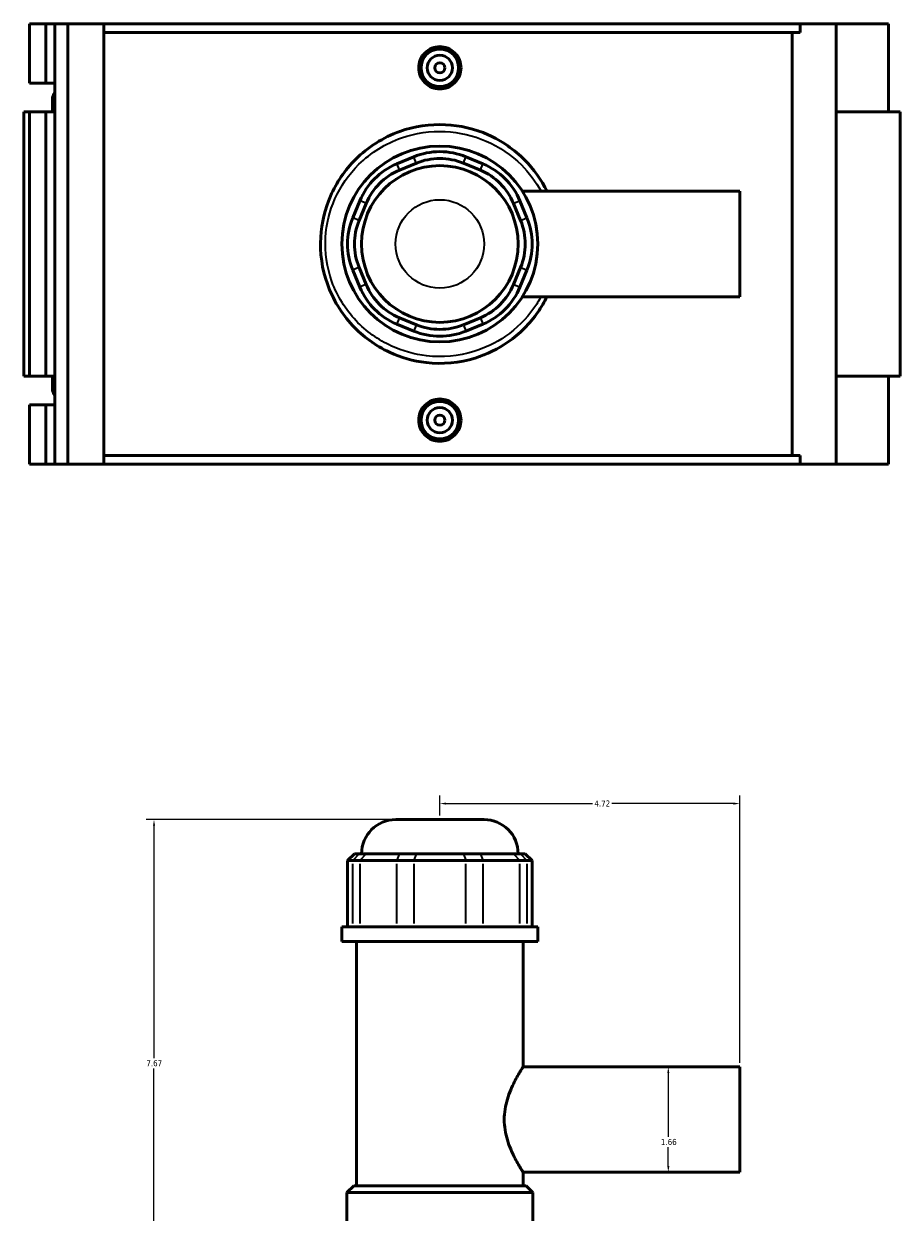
# Model space of a CAD drawing. Header units: inches. Extents: x -0.9 to 57.9, y -1.4 to 56.3.
# Tile 6 of 8: x 14.9 to 28.6, y 23.5 to 42.2. Entities that reach past the tile are written whole.
import ezdxf

# ---------------------------------------------------------------- set-up
doc = ezdxf.new("R2010")
doc.units = ezdxf.units.IN
doc.header["$MEASUREMENT"] = 0
for name, color, linetype, lineweight in [('Dimension (ANSI)', 7, 'Continuous', 25), ('Visible (ANSI)', 7, 'Continuous', 50), ('Visible Narrow (ANSI)', 7, 'Continuous', 35)]:
    doc.layers.add(name, color=color, linetype=linetype, lineweight=lineweight)
doc.styles.add('Note Text (ANSI)', font='tahoma.ttf')
doc.dimstyles.new('Default (ANSI)', dxfattribs={"dimtxt": 0.094488, "dimasz": 0.098425, "dimexe": 0.125, "dimexo": 0.0625, "dimgap": 0.031496, "dimtad": 0, "dimtih": 1, "dimtoh": 1, "dimrnd": 1e-08, "dimzin": 4, "dimdsep": 46, "dimtxsty": 'Note Text (ANSI)', "dimcen": 0.09, "dimdle": 0.393701, "dimclrd": 256, "dimclre": 256, "dimclrt": 5, "dimadec": 0, "dimazin": 1, "dimtfac": 1, "dimtofl": 0, "dimtmove": 0, "dimatfit": 3, "dimfxl": 1, "dimtolj": 1, "dimtzin": 4, "dimlwd": -1, "dimlwe": -1, "dimarcsym": 0})

# ---------------------------------------------------------------- blocks, each defined once
blk = doc.blocks.new('*D8')
at = {"layer": 'Defpoints', "color": 0, "transparency": 16777216}
for p in [(26.123, 29.903), (21.403, 29.651), (26.123, 25.76)]:
    blk.add_point(p, dxfattribs=at)
at = {"layer": 'Dimension (ANSI)', "transparency": 16777216}
for p, q in [((21.403, 29.714), (21.403, 30.028)), ((26.123, 25.822), (26.123, 30.028)), ((21.502, 29.903), (23.805, 29.903)), ((26.025, 29.903), (24.112, 29.903))]:
    blk.add_line(p, q, dxfattribs=at)
for points in [[(21.502, 29.919), (21.502, 29.886), (21.403, 29.903)], [(26.025, 29.919), (26.025, 29.886), (26.123, 29.903)]]:
    blk.add_solid(points, dxfattribs=at)
at = {"layer": 'Dimension (ANSI)', "color": 5, "transparency": 16777216, "insert": (23.836, 29.951), "char_height": 0.0945, "attachment_point": 1, "style": 'Note Text (ANSI)'}
blk.add_mtext('\\A1;4.72', dxfattribs=at)
blk = doc.blocks.new('*D9')
at = {"layer": 'Defpoints', "color": 0, "transparency": 16777216}
for p in [(24.999, 25.76), (24.999, 24.102), (24.999, 24.102)]:
    blk.add_point(p, dxfattribs=at)
at = {"layer": 'Dimension (ANSI)', "transparency": 16777216}
for p, q in [((24.999, 25.662), (24.999, 24.658)), ((24.999, 24.201), (24.999, 24.496))]:
    blk.add_line(p, q, dxfattribs=at)
for points in [[(24.983, 25.662), (25.016, 25.662), (24.999, 25.76)], [(24.983, 24.201), (25.016, 24.201), (24.999, 24.102)]]:
    blk.add_solid(points, dxfattribs=at)
at = {"layer": 'Dimension (ANSI)', "color": 5, "transparency": 16777216, "insert": (24.883, 24.626), "char_height": 0.0945, "attachment_point": 1, "style": 'Note Text (ANSI)'}
blk.add_mtext('\\A1;1.66', dxfattribs=at)
blk = doc.blocks.new('*D11')
at = {"layer": 'Defpoints', "color": 0, "transparency": 16777216}
for p in [(16.904, 29.651), (20.708, 29.651), (21.403, 21.981)]:
    blk.add_point(p, dxfattribs=at)
at = {"layer": 'Dimension (ANSI)', "transparency": 16777216}
for p, q in [((20.645, 29.651), (16.779, 29.651)), ((16.904, 29.553), (16.904, 25.897)), ((16.904, 22.08), (16.904, 25.736)), ((21.341, 21.981), (16.779, 21.981))]:
    blk.add_line(p, q, dxfattribs=at)
for points in [[(16.888, 29.553), (16.921, 29.553), (16.904, 29.651)], [(16.888, 22.08), (16.921, 22.08), (16.904, 21.981)]]:
    blk.add_solid(points, dxfattribs=at)
at = {"layer": 'Dimension (ANSI)', "color": 5, "transparency": 16777216, "insert": (16.784, 25.865), "char_height": 0.0945, "attachment_point": 1, "style": 'Note Text (ANSI)'}
blk.add_mtext('\\A1;7.67', dxfattribs=at)

msp = doc.modelspace()

# ---------------------------------------------------------------- linework, layer by layer
at = {"layer": 'Visible (ANSI)'}
for p, q in [((14.947, 42.173), (14.947, 41.238)), ((14.947, 42.173), (15.204, 42.173)), ((15.204, 42.173), (15.345, 42.173)), ((15.204, 42.173), (15.204, 41.238)), ((15.345, 42.173), (15.345, 41.238)), ((15.345, 42.173), (15.55, 42.173)), ((15.55, 42.173), (15.55, 35.243)), ((15.55, 42.173), (16.115, 42.173)), ((16.115, 42.173), (16.115, 35.243)), ((16.115, 42.173), (27.073, 42.173)), ((27.64, 42.173), (27.073, 42.173)), ((27.073, 42.034), (27.073, 42.173)), ((28.463, 42.173), (27.64, 42.173)), ((27.64, 42.173), (27.64, 35.243)), ((28.463, 42.173), (28.463, 40.787)), ((27.073, 42.034), (16.115, 42.034)), ((26.949, 35.382), (26.949, 42.034)), ((14.947, 41.238), (15.204, 41.238)), ((15.204, 41.238), (15.345, 41.238)), ((15.345, 41.238), (15.345, 41.098)), ((15.305, 40.98), (15.305, 40.787)), ((15.345, 41.098), (15.345, 40.863)), ((14.947, 40.787), (14.854, 40.787)), ((14.854, 40.787), (14.854, 36.629)), ((15.204, 40.787), (14.947, 40.787)), ((14.947, 40.787), (14.947, 36.629)), ((15.345, 40.787), (15.204, 40.787)), ((15.204, 40.787), (15.204, 36.629)), ((15.345, 40.863), (15.345, 40.787)), ((15.345, 40.787), (15.345, 36.629)), ((28.65, 40.787), (27.64, 40.787)), ((28.65, 40.787), (28.65, 36.629)), ((20.992, 40.079), (20.725, 39.968)), ((22.082, 39.968), (21.814, 40.079)), ((20.766, 39.868), (21.034, 39.979)), ((21.773, 39.979), (22.041, 39.868)), ((22.702, 39.537), (26.123, 39.537)), ((26.123, 37.879), (26.123, 39.537)), ((20.144, 39.387), (20.033, 39.119)), ((20.132, 39.078), (20.243, 39.346)), ((22.564, 39.346), (22.675, 39.078)), ((22.774, 39.119), (22.663, 39.387)), ((20.243, 38.071), (20.132, 38.338)), ((22.675, 38.338), (22.564, 38.071)), ((20.033, 38.297), (20.144, 38.03)), ((22.663, 38.03), (22.774, 38.297)), ((22.702, 37.879), (26.123, 37.879)), ((20.725, 37.448), (20.992, 37.338)), ((21.034, 37.437), (20.766, 37.548)), ((22.041, 37.548), (21.773, 37.437)), ((21.814, 37.338), (22.082, 37.448)), ((14.854, 36.629), (14.947, 36.629)), ((14.947, 36.629), (15.204, 36.629)), ((15.204, 36.629), (15.345, 36.629)), ((15.305, 36.629), (15.305, 36.436)), ((15.345, 36.629), (15.345, 36.553)), ((15.345, 36.553), (15.345, 36.319)), ((27.64, 36.629), (28.65, 36.629)), ((28.463, 36.629), (28.463, 35.243)), ((15.345, 36.319), (15.345, 36.178)), ((15.204, 36.178), (14.947, 36.178)), ((14.947, 36.178), (14.947, 35.243)), ((15.345, 36.178), (15.204, 36.178)), ((15.204, 36.178), (15.204, 35.243)), ((15.345, 36.178), (15.345, 35.243)), ((27.073, 35.382), (16.115, 35.382)), ((27.073, 35.243), (27.073, 35.382)), ((14.947, 35.243), (15.204, 35.243)), ((15.204, 35.243), (15.345, 35.243)), ((15.345, 35.243), (15.55, 35.243)), ((15.55, 35.243), (16.115, 35.243)), ((16.115, 35.243), (27.073, 35.243)), ((27.073, 35.243), (27.64, 35.243)), ((27.64, 35.243), (28.463, 35.243)), ((20.708, 29.651), (22.099, 29.651)), ((20.059, 29.114), (19.951, 29.007)), ((20.033, 29.007), (19.951, 29.007)), ((19.951, 29.007), (19.951, 27.964)), ((20.033, 29.007), (20.144, 29.007)), ((20.059, 29.114), (20.132, 29.114)), ((20.243, 29.114), (20.132, 29.114)), ((20.725, 29.007), (20.144, 29.007)), ((20.171, 29.114), (20.171, 29.114)), ((20.243, 29.114), (20.766, 29.114)), ((20.725, 29.007), (20.992, 29.007)), ((21.034, 29.114), (20.766, 29.114)), ((21.814, 29.007), (20.992, 29.007)), ((21.034, 29.114), (21.773, 29.114)), ((22.041, 29.114), (21.773, 29.114)), ((21.814, 29.007), (22.082, 29.007)), ((22.041, 29.114), (22.564, 29.114)), ((22.663, 29.007), (22.082, 29.007)), ((22.675, 29.114), (22.564, 29.114)), ((22.636, 29.114), (22.636, 29.114)), ((22.663, 29.007), (22.774, 29.007)), ((22.675, 29.114), (22.748, 29.114)), ((22.748, 29.114), (22.856, 29.007)), ((22.856, 29.007), (22.774, 29.007)), ((22.856, 29.007), (22.856, 27.964)), ((22.944, 27.964), (19.863, 27.964)), ((19.863, 27.734), (19.863, 27.964)), ((22.944, 27.734), (22.944, 27.964)), ((22.944, 27.734), (19.863, 27.734)), ((20.094, 23.89), (20.094, 27.734)), ((22.713, 25.76), (22.713, 27.734)), ((22.713, 25.76), (26.123, 25.76)), ((26.123, 24.102), (26.123, 25.76)), ((22.713, 24.102), (26.123, 24.102)), ((22.713, 23.89), (22.713, 24.102)), ((20.047, 23.89), (19.94, 23.783)), ((22.867, 23.783), (19.94, 23.783)), ((19.94, 22.807), (19.94, 23.783)), ((20.047, 23.89), (22.76, 23.89)), ((22.76, 23.89), (22.867, 23.783)), ((22.867, 22.807), (22.867, 23.783))]:
    msp.add_line(p, q, dxfattribs=at)
for centre, radius in [((21.403, 41.48), 0.295), ((21.403, 41.48), 0.197), ((21.403, 41.48), 0.0787), ((21.403, 38.708), 1.541), ((21.403, 38.708), 1.233), ((21.403, 35.936), 0.295), ((21.403, 35.936), 0.197), ((21.403, 35.936), 0.0787)]:
    msp.add_circle(centre, radius, dxfattribs=at)
for centre, radius, start, end in [((15.498, 40.98), 0.193, 142.6352, 217.3648), ((21.403, 39.087), 1.074, 67.5, 112.5), ((21.403, 39.087), 0.966, 67.5, 112.5), ((21.136, 38.976), 1.074, 112.5, 157.5), ((21.136, 38.976), 0.966, 112.5, 157.5), ((21.671, 38.976), 0.966, 22.5, 67.5), ((21.671, 38.976), 1.074, 22.5, 67.5), ((21.025, 38.708), 1.074, 157.5, 202.5), ((21.782, 38.708), 1.074, 337.5, 22.5), ((21.025, 38.708), 0.966, 157.5, 202.5), ((21.782, 38.708), 0.966, 337.5, 22.5), ((21.136, 38.44), 1.074, 202.5, 247.5), ((21.136, 38.44), 0.966, 202.5, 247.5), ((21.671, 38.44), 0.966, 292.5, 337.5), ((21.671, 38.44), 1.074, 292.5, 337.5), ((21.403, 38.33), 0.966, 247.5, 292.5), ((21.403, 38.33), 1.074, 247.5, 292.5), ((15.498, 36.436), 0.193, 142.6352, 217.3648), ((20.708, 29.114), 0.537, 90, 180), ((22.099, 29.114), 0.537, 0, 90)]:
    msp.add_arc(centre, radius, start, end, dxfattribs=at)
for points, knots in [([(21.737, 41.48), (21.737, 41.438), (21.729, 41.394), (21.694, 41.312), (21.669, 41.274), (21.609, 41.215), (21.572, 41.189), (21.49, 41.156), (21.445, 41.147), (21.362, 41.147), (21.317, 41.156), (21.235, 41.189), (21.197, 41.215), (21.138, 41.274), (21.112, 41.312), (21.078, 41.394), (21.07, 41.438), (21.07, 41.522), (21.078, 41.567), (21.112, 41.649), (21.138, 41.686), (21.197, 41.745), (21.235, 41.771), (21.317, 41.805), (21.362, 41.813), (21.445, 41.813), (21.49, 41.805), (21.572, 41.771), (21.609, 41.745), (21.669, 41.686), (21.694, 41.649), (21.729, 41.567), (21.737, 41.522), (21.737, 41.48)], [0, 0, 0, 0, 0.319009, 0.319009, 0.638018, 0.638018, 0.956853, 0.956853, 1.275688, 1.275688, 1.594523, 1.594523, 1.913358, 1.913358, 2.232367, 2.232367, 2.551377, 2.551377, 2.870386, 2.870386, 3.189395, 3.189395, 3.50823, 3.50823, 3.827065, 3.827065, 4.1459, 4.1459, 4.464735, 4.464735, 4.783744, 4.783744, 5.102753, 5.102753, 5.102753, 5.102753]), ([(23.09, 39.537), (23, 39.718), (22.882, 39.884), (22.576, 40.195), (22.379, 40.331), (21.952, 40.52), (21.723, 40.574), (21.248, 40.596), (21.002, 40.56), (20.511, 40.385), (20.271, 40.233), (19.91, 39.872), (19.776, 39.676), (19.593, 39.258), (19.541, 39.039), (19.513, 38.567), (19.549, 38.314), (19.719, 37.837), (19.855, 37.614), (20.193, 37.251), (20.391, 37.107), (20.791, 36.92), (20.987, 36.865), (21.445, 36.812), (21.711, 36.836), (22.144, 36.971), (22.32, 37.057), (22.66, 37.294), (22.819, 37.453), (22.999, 37.712), (23.048, 37.794), (23.09, 37.879)], [-41.324881, -41.324881, -41.324881, -41.324881, -39.836323, -39.836323, -38.09728, -38.09728, -36.402674, -36.402674, -34.616904, -34.616904, -32.571458, -32.571458, -30.841791, -30.841791, -29.216619, -29.216619, -27.382388, -27.382388, -25.493701, -25.493701, -23.714005, -23.714005, -22.242303, -22.242303, -20.334672, -20.334672, -18.910263, -18.910263, -17.272706, -17.272706, -16.573842, -16.573842, -16.573842, -16.573842]), ([(21.737, 35.936), (21.737, 35.894), (21.729, 35.85), (21.694, 35.768), (21.669, 35.73), (21.609, 35.671), (21.572, 35.645), (21.49, 35.612), (21.445, 35.603), (21.362, 35.603), (21.317, 35.612), (21.235, 35.645), (21.197, 35.671), (21.138, 35.73), (21.112, 35.768), (21.078, 35.85), (21.07, 35.894), (21.07, 35.936), (21.07, 35.978), (21.078, 36.023), (21.112, 36.105), (21.138, 36.142), (21.197, 36.201), (21.235, 36.227), (21.317, 36.261), (21.362, 36.269), (21.445, 36.269), (21.49, 36.261), (21.572, 36.227), (21.609, 36.201), (21.669, 36.142), (21.694, 36.105), (21.729, 36.023), (21.737, 35.978), (21.737, 35.936)], [2.551377, 2.551377, 2.551377, 2.551377, 2.870386, 2.870386, 3.189395, 3.189395, 3.50823, 3.50823, 3.827065, 3.827065, 4.1459, 4.1459, 4.464735, 4.464735, 4.783744, 4.783744, 5.102753, 5.102753, 5.102753, 5.421762, 5.421762, 5.740771, 5.740771, 6.059606, 6.059606, 6.378441, 6.378441, 6.697276, 6.697276, 7.016111, 7.016111, 7.335121, 7.335121, 7.65413, 7.65413, 7.65413, 7.65413]), ([(22.713, 24.102), (22.713, 24.102), (22.71, 24.108), (22.696, 24.13), (22.686, 24.146), (22.66, 24.189), (22.644, 24.215), (22.611, 24.276), (22.592, 24.309), (22.556, 24.381), (22.537, 24.422), (22.5, 24.511), (22.482, 24.559), (22.452, 24.66), (22.439, 24.714), (22.422, 24.822), (22.417, 24.877), (22.417, 24.985), (22.422, 25.041), (22.439, 25.149), (22.452, 25.202), (22.482, 25.303), (22.5, 25.352), (22.537, 25.44), (22.556, 25.481), (22.592, 25.553), (22.611, 25.587), (22.644, 25.647), (22.66, 25.674), (22.686, 25.716), (22.696, 25.733), (22.71, 25.755), (22.713, 25.76), (22.713, 25.76)], [3.286677, 3.286677, 3.286677, 3.286677, 3.695775, 3.695775, 4.104874, 4.104874, 4.513973, 4.513973, 4.923071, 4.923071, 5.335642, 5.335642, 5.748212, 5.748212, 6.160783, 6.160783, 6.573354, 6.573354, 6.985924, 6.985924, 7.398495, 7.398495, 7.811065, 7.811065, 8.223636, 8.223636, 8.632735, 8.632735, 9.041833, 9.041833, 9.450932, 9.450932, 9.86003, 9.86003, 9.86003, 9.86003])]:
    msp.add_open_spline(points, degree=3, knots=knots, dxfattribs=at)
at = {"layer": 'Visible Narrow (ANSI)'}
for p, q in [((21.032, 39.984), (20.995, 40.074)), ((21.775, 39.984), (21.812, 40.074)), ((20.727, 39.963), (20.764, 39.873)), ((22.043, 39.873), (22.08, 39.963)), ((20.238, 39.348), (20.149, 39.385)), ((22.569, 39.348), (22.658, 39.385)), ((20.127, 39.08), (20.038, 39.117)), ((22.68, 39.08), (22.769, 39.117)), ((20.127, 38.336), (20.038, 38.299)), ((22.68, 38.336), (22.769, 38.299)), ((20.238, 38.069), (20.149, 38.032)), ((22.569, 38.069), (22.658, 38.032)), ((20.764, 37.543), (20.727, 37.453)), ((21.032, 37.432), (20.995, 37.343)), ((21.775, 37.432), (21.812, 37.343)), ((22.043, 37.543), (22.08, 37.453)), ((20.127, 29.109), (20.038, 29.012)), ((20.238, 29.109), (20.149, 29.012)), ((22.621, 29.114), (20.186, 29.114)), ((20.764, 29.109), (20.727, 29.012)), ((21.032, 29.109), (20.995, 29.012)), ((21.775, 29.109), (21.812, 29.012)), ((22.043, 29.109), (22.08, 29.012)), ((22.569, 29.109), (22.658, 29.012)), ((22.68, 29.109), (22.769, 29.012)), ((20.033, 28.016), (20.033, 28.955)), ((20.144, 28.955), (20.144, 28.016)), ((20.725, 28.016), (20.725, 28.955)), ((20.992, 28.955), (20.992, 28.016)), ((21.814, 28.016), (21.814, 28.955)), ((22.082, 28.955), (22.082, 28.016)), ((22.663, 28.016), (22.663, 28.955)), ((22.774, 28.955), (22.774, 28.016))]:
    msp.add_line(p, q, dxfattribs=at)
msp.add_circle((21.403, 38.708), 0.696, dxfattribs=at)
msp.add_open_spline([(22.996, 37.879), (22.962, 37.816), (22.924, 37.755), (22.761, 37.525), (22.609, 37.375), (22.282, 37.151), (22.114, 37.07), (21.698, 36.943), (21.444, 36.92), (21.004, 36.97), (20.816, 37.023), (20.433, 37.198), (20.242, 37.334), (19.918, 37.677), (19.788, 37.887), (19.625, 38.337), (19.591, 38.575), (19.617, 39.02), (19.667, 39.227), (19.842, 39.62), (19.971, 39.806), (20.318, 40.146), (20.548, 40.289), (21.019, 40.454), (21.255, 40.488), (21.71, 40.467), (21.929, 40.416), (22.339, 40.238), (22.528, 40.11), (22.809, 39.83), (22.914, 39.689), (22.996, 39.537)], degree=3, knots=[16.712372, 16.712372, 16.712372, 16.712372, 17.272706, 17.272706, 18.910263, 18.910263, 20.334672, 20.334672, 22.242303, 22.242303, 23.714005, 23.714005, 25.493701, 25.493701, 27.382388, 27.382388, 29.216619, 29.216619, 30.841791, 30.841791, 32.571458, 32.571458, 34.616904, 34.616904, 36.402674, 36.402674, 38.09728, 38.09728, 39.836323, 39.836323, 41.186359, 41.186359, 41.186359, 41.186359], dxfattribs=at)

# ---------------------------------------------------------------- dimensions: what is measured, and where the dimension line sits
at = {"layer": 'Dimension (ANSI)'}
for base, p1, p2, angle, override, picture, middle in [((26.123, 29.903), (21.403, 29.651), (26.123, 25.76), 180, {"dimgap": 0.031496, "dimtih": 0, "dimtoh": 0, "dimdec": 2, "dimtol": 0, "dimlim": 0, "dimtp": 0, "dimtm": 0, "dimtdec": 2, "dimatfit": 1}, '*D8', (23.958, 29.903)), ((16.904, 29.651), (21.403, 21.981), (20.708, 29.651), 90, {"dimgap": 0.031496, "dimdec": 2, "dimtol": 0, "dimlim": 0, "dimtp": 0, "dimtm": 0, "dimtdec": 2, "dimatfit": 1}, '*D11', (16.904, 25.816)), ((24.999, 24.102), (24.999, 25.76), (24.999, 24.102), 270, {"dimgap": 0.031496, "dimdec": 2, "dimse1": 1, "dimse2": 1, "dimtol": 0, "dimlim": 0, "dimtp": 0, "dimtm": 0, "dimtdec": 2, "dimatfit": 1}, '*D9', (24.999, 24.577))]:
    dim = msp.add_linear_dim(base=base, p1=p1, p2=p2, angle=angle, dimstyle='Default (ANSI)', override=override, dxfattribs=at)
    dim.commit()
    dim.dimension.update_dxf_attribs({"geometry": picture, "text_midpoint": middle, "dimtype": 160})

doc.saveas('drawing.dxf')
